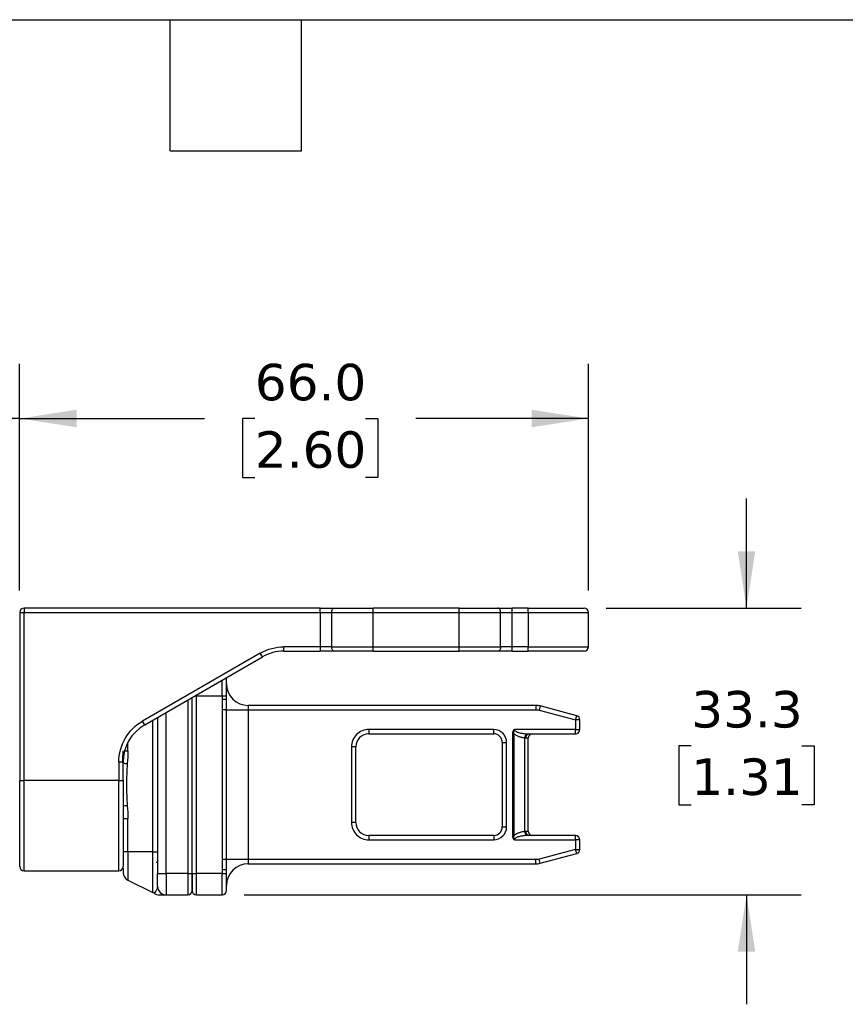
# Model space of a CAD drawing. Header units: millimetres. Extents: x 13 to 546, y 13 to 419.
# Tile 11 of 25: x 254 to 350, y 305 to 419. Entities that reach past the tile are written whole.
import ezdxf

# ---------------------------------------------------------------- set-up
doc = ezdxf.new("R2010")
doc.units = ezdxf.units.MM
doc.header["$LTSCALE"] = 2
doc.linetypes.add('SLD-Solid', pattern=[0])
doc.layers.add('DIMENSIONS', color=140, linetype='SLD-Solid', lineweight=25)
doc.layers.add('TEXT', color=140, linetype='SLD-Solid', lineweight=25)
doc.styles.add('SLDTEXTSTYLE0', font='VERDANA.TTF')
doc.dimstyles.new('SLDDIMSTYLE0', dxfattribs={"dimtxt": 4.316016, "dimasz": 6.604, "dimexe": 0, "dimexo": 0.0625, "dimgap": 1.079004, "dimtad": 0, "dimtih": 1, "dimtoh": 1, "dimrnd": 1e-09, "dimzin": 4, "dimdsep": 46, "dimtxsty": 'SLDTEXTSTYLE0', "dimsah": 1, "dimcen": 0.09, "dimadec": 0, "dimazin": 1, "dimtfac": 1, "dimtofl": 0, "dimtmove": 0, "dimatfit": 3, "dimfxl": 0, "dimfrac": 2, "dimtolj": 1, "dimtzin": 12, "dimarcsym": 0})
doc.dimstyles.new('SLDDIMSTYLE2', dxfattribs={"dimtxt": 4.316016, "dimasz": 6.604, "dimexe": 0, "dimexo": 0.0625, "dimgap": 1.079004, "dimtad": 0, "dimtih": 1, "dimtoh": 1, "dimrnd": 1e-09, "dimzin": 12, "dimdsep": 46, "dimtxsty": 'SLDTEXTSTYLE0', "dimsah": 1, "dimcen": 0.09, "dimadec": 0, "dimazin": 3, "dimtfac": 1, "dimtmove": 0, "dimatfit": 0, "dimfxl": 0, "dimfrac": 2, "dimtolj": 1, "dimtzin": 12, "dimarcsym": 0})

# ---------------------------------------------------------------- blocks, each defined once
blk = doc.blocks.new('_D_14')
at = {"layer": 'DIMENSIONS'}
for p, q in [((338.64, 350.8), (338.64, 363.5)), ((322.34, 350.8), (344.99, 350.8)), ((332.23, 334.82), (330.78, 334.82)), ((330.78, 334.82), (330.78, 327.96)), ((345.05, 334.82), (346.5, 334.82)), ((346.5, 334.82), (346.5, 327.96)), ((330.78, 327.96), (332.23, 327.96)), ((346.5, 327.96), (345.05, 327.96)), ((280.34, 317.5), (344.99, 317.5)), ((338.64, 317.5), (338.64, 304.8))]:
    blk.add_line(p, q, dxfattribs=at)
for points in [[(338.64, 350.8), (339.65, 357.4), (337.62, 357.4)], [(338.64, 317.5), (337.62, 310.9), (339.65, 310.9)]]:
    blk.add_solid(points, dxfattribs=at)
at = {"layer": 'DIMENSIONS', "char_height": 4.233, "attachment_point": 1, "style": 'SLDTEXTSTYLE0'}
for s, insert in [('33.3', (332.23, 341.17)), ('1.31', (332.23, 333.34))]:
    blk.add_mtext(s, dxfattribs=dict(at, insert=insert))
blk = doc.blocks.new('_D_15')
at = {"layer": 'DIMENSIONS'}
for p, q in [((170.3, 348.91), (170.3, 379.15)), ((254.3, 352.84), (254.3, 379.15)), ((170.3, 372.8), (198.58, 372.8)), ((204.43, 372.8), (202.98, 372.8)), ((202.98, 372.8), (202.98, 365.94)), ((217.25, 372.8), (218.7, 372.8)), ((218.7, 372.8), (218.7, 365.94)), ((254.3, 372.8), (223.1, 372.8)), ((202.98, 365.94), (204.43, 365.94)), ((218.7, 365.94), (217.25, 365.94))]:
    blk.add_line(p, q, dxfattribs=at)
for points in [[(170.3, 372.8), (176.91, 371.79), (176.91, 373.82)], [(254.3, 372.8), (247.7, 373.82), (247.7, 371.79)]]:
    blk.add_solid(points, dxfattribs=at)
at = {"layer": 'DIMENSIONS', "char_height": 4.233, "attachment_point": 1, "style": 'SLDTEXTSTYLE0'}
for s, insert in [('84.0', (204.43, 379.15)), ('3.31', (204.43, 371.32))]:
    blk.add_mtext(s, dxfattribs=dict(at, insert=insert))
blk = doc.blocks.new('_D_16')
at = {"layer": 'DIMENSIONS'}
for p, q in [((254.3, 352.84), (254.3, 379.15)), ((320.3, 352.84), (320.3, 379.15)), ((254.3, 372.8), (275.74, 372.8)), ((281.59, 372.8), (280.14, 372.8)), ((280.14, 372.8), (280.14, 365.94)), ((294.41, 372.8), (295.86, 372.8)), ((295.86, 372.8), (295.86, 365.94)), ((320.3, 372.8), (300.26, 372.8)), ((280.14, 365.94), (281.59, 365.94)), ((295.86, 365.94), (294.41, 365.94))]:
    blk.add_line(p, q, dxfattribs=at)
for points in [[(254.3, 372.8), (260.91, 371.79), (260.91, 373.82)], [(320.3, 372.8), (313.7, 373.82), (313.7, 371.79)]]:
    blk.add_solid(points, dxfattribs=at)
at = {"layer": 'DIMENSIONS', "char_height": 4.233, "attachment_point": 1, "style": 'SLDTEXTSTYLE0'}
for s, insert in [('66.0', (281.59, 379.15)), ('2.60', (281.59, 371.32))]:
    blk.add_mtext(s, dxfattribs=dict(at, insert=insert))

msp = doc.modelspace()

# ---------------------------------------------------------------- linework, layer by layer
for p, q in [((254.305, 350.3), (254.805, 350.3)), ((254.305, 350.3), (254.305, 330.8)), ((254.805, 350.8), (254.805, 350.3)), ((289.182, 350.8), (254.805, 350.8)), ((254.805, 330.8), (254.805, 350.3)), ((254.805, 350.3), (289.182, 350.3)), ((289.182, 350.3), (289.182, 350.8)), ((289.182, 350.3), (290.499, 350.3)), ((289.182, 350.3), (289.182, 346.3)), ((290.499, 350.3), (295.305, 350.3)), ((290.499, 350.3), (290.499, 346.3)), ((295.305, 350.3), (295.305, 350.8)), ((305.305, 350.8), (295.305, 350.8)), ((295.305, 350.3), (305.305, 350.3)), ((295.305, 346.3), (295.305, 350.3)), ((305.305, 350.3), (305.305, 350.8)), ((305.305, 350.3), (310.111, 350.3)), ((305.305, 346.3), (305.305, 350.3)), ((310.111, 346.3), (310.111, 350.3)), ((310.111, 350.3), (311.428, 350.3)), ((311.428, 350.3), (311.428, 350.8)), ((313.305, 350.8), (311.428, 350.8)), ((311.428, 346.3), (311.428, 350.3)), ((311.428, 350.3), (313.305, 350.3)), ((313.305, 350.3), (313.305, 350.8)), ((313.305, 350.3), (320.305, 350.3)), ((313.305, 350.3), (313.305, 346.3)), ((320.305, 346.3), (320.305, 350.3)), ((282.215, 345.563), (268.555, 337.677)), ((282.465, 345.13), (282.215, 345.563)), ((289.182, 346.3), (284.965, 346.3)), ((284.965, 345.8), (284.965, 346.3)), ((284.965, 345.8), (289.182, 345.8)), ((290.499, 346.3), (289.182, 346.3)), ((289.182, 346.3), (289.182, 345.8)), ((290.499, 346.3), (295.305, 346.3)), ((295.305, 345.8), (295.305, 346.3)), ((295.305, 346.3), (305.305, 346.3)), ((295.305, 345.8), (305.305, 345.8)), ((305.305, 346.3), (310.111, 346.3)), ((305.305, 345.8), (305.305, 346.3)), ((311.428, 346.3), (310.111, 346.3)), ((311.428, 345.8), (311.428, 346.3)), ((313.305, 346.3), (311.428, 346.3)), ((311.428, 345.8), (313.305, 345.8)), ((313.305, 346.3), (320.305, 346.3)), ((313.305, 345.8), (313.305, 346.3)), ((268.805, 337.244), (282.465, 345.13)), ((277.805, 340.6), (277.805, 342.44)), ((274.805, 340.6), (274.805, 340.708)), ((273.805, 340.13), (273.805, 320)), ((274.305, 320), (274.305, 340.419)), ((274.619, 340.6), (274.805, 340.6)), ((274.805, 340.6), (277.805, 340.6)), ((274.805, 320), (274.805, 340.6)), ((277.805, 340.6), (277.805, 340.199)), ((277.805, 340.6), (278.305, 340.6)), ((278.305, 340.199), (277.805, 340.199)), ((278.305, 340.199), (278.305, 340.6)), ((280.805, 339.5), (280.805, 339)), ((314.19, 339.5), (280.805, 339.5)), ((314.19, 339.5), (314.19, 339)), ((271.305, 320), (271.305, 338.687)), ((277.815, 339), (277.815, 321.6)), ((278.314, 339), (277.815, 339)), ((278.314, 321.6), (278.314, 339)), ((278.314, 339), (280.805, 339)), ((280.805, 339), (280.805, 321.6)), ((280.805, 339), (314.19, 339)), ((314.707, 339.432), (314.578, 338.949)), ((314.578, 338.949), (318.805, 337.816)), ((318.934, 338.299), (314.707, 339.432)), ((268.805, 337.244), (268.555, 337.677)), ((269.752, 322.5), (269.752, 337.79)), ((270.289, 338.1), (270.305, 338.1)), ((270.305, 338.11), (270.305, 320)), ((318.805, 337.816), (318.934, 338.299)), ((318.805, 337.816), (318.805, 336.7)), ((319.305, 337.816), (318.805, 337.816)), ((319.305, 336.7), (319.305, 337.816)), ((309.305, 336.7), (294.805, 336.7)), ((294.805, 336.7), (294.805, 336.2)), ((294.805, 336.2), (309.305, 336.2)), ((309.305, 336.2), (309.305, 336.7)), ((311.466, 336.224), (311.466, 324.376)), ((311.666, 336.224), (311.466, 336.224)), ((311.666, 324.376), (311.666, 336.224)), ((318.805, 336.7), (311.707, 336.7)), ((313.379, 336.2), (318.805, 336.2)), ((318.805, 336.2), (318.805, 336.7)), ((318.805, 336.7), (319.305, 336.7)), ((266.858, 334.24), (266.858, 335.199)), ((310.305, 335.2), (310.305, 325.4)), ((310.305, 335.2), (310.805, 335.2)), ((310.805, 325.4), (310.805, 335.2)), ((312.905, 324.887), (312.905, 335.714)), ((313.305, 335.7), (313.043, 335.7)), ((313.305, 324.9), (313.305, 335.7)), ((266.484, 334.24), (266.858, 334.24)), ((292.805, 334.7), (292.805, 325.9)), ((293.305, 334.7), (292.805, 334.7)), ((293.305, 325.9), (293.305, 334.7)), ((265.805, 332.913), (265.805, 330.8)), ((266.305, 332.913), (265.805, 332.913)), ((266.305, 330.8), (266.305, 332.913)), ((254.305, 330.8), (254.805, 330.8)), ((265.805, 330.8), (254.805, 330.8)), ((254.805, 320.3), (254.805, 330.8)), ((265.805, 330.8), (266.305, 330.8)), ((265.805, 320.3), (265.805, 330.8)), ((266.305, 326.361), (266.858, 326.361)), ((266.858, 322.5), (266.858, 326.361)), ((293.305, 325.9), (292.805, 325.9)), ((310.305, 325.4), (310.805, 325.4)), ((313.043, 324.9), (313.305, 324.9)), ((294.805, 324.4), (294.805, 323.9)), ((309.305, 324.4), (294.805, 324.4)), ((294.805, 323.9), (309.305, 323.9)), ((309.305, 324.4), (309.305, 323.9)), ((311.666, 324.376), (311.466, 324.376)), ((311.707, 323.9), (318.805, 323.9)), ((318.805, 324.4), (313.379, 324.4)), ((318.805, 323.9), (318.805, 324.4)), ((318.805, 323.9), (318.805, 322.784)), ((319.305, 323.9), (318.805, 323.9)), ((319.305, 322.784), (319.305, 323.9)), ((266.858, 322.5), (266.305, 322.5)), ((266.858, 322.5), (266.858, 319.224)), ((269.752, 322.5), (266.858, 322.5)), ((269.752, 322.5), (270.305, 322.5)), ((269.752, 317.777), (269.752, 322.5)), ((318.805, 322.784), (314.578, 321.651)), ((318.934, 322.301), (318.805, 322.784)), ((318.805, 322.784), (319.305, 322.784)), ((270.155, 321.3), (270.305, 321.3)), ((278.314, 321.6), (277.815, 321.6)), ((280.805, 321.6), (278.314, 321.6)), ((280.805, 321.6), (280.805, 321.1)), ((314.19, 321.6), (280.805, 321.6)), ((314.19, 321.1), (314.19, 321.6)), ((314.707, 321.168), (314.578, 321.651)), ((314.707, 321.168), (318.934, 322.301)), ((254.805, 320.3), (265.805, 320.3)), ((277.805, 320.401), (277.805, 320)), ((278.305, 320.401), (277.805, 320.401)), ((278.305, 320), (278.305, 320.401)), ((280.805, 321.1), (314.19, 321.1)), ((266.858, 319.224), (269.752, 317.777)), ((270.305, 320), (271.305, 320)), ((271.305, 320), (271.305, 317.5)), ((273.805, 320), (271.305, 320)), ((273.805, 320), (273.805, 317.5)), ((273.805, 320), (274.305, 320)), ((274.305, 320), (274.805, 320)), ((277.805, 320), (274.805, 320)), ((274.805, 317.5), (274.805, 320)), ((277.805, 320), (278.305, 320)), ((277.805, 317.5), (277.805, 320)), ((269.914, 317.714), (269.91, 317.709)), ((271.305, 317.5), (273.805, 317.5)), ((274.805, 317.5), (277.805, 317.5))]:
    msp.add_line(p, q)
at = {"flags": 128}
for points in [[(290.499, 350.3), (290.505, 350.398), (290.524, 350.491), (290.554, 350.578), (290.595, 350.654), (290.645, 350.716), (290.702, 350.762), (290.764, 350.791), (290.828, 350.8)], [(310.111, 350.3), (310.105, 350.398), (310.086, 350.491), (310.055, 350.578), (310.015, 350.654), (309.965, 350.716), (309.908, 350.762), (309.846, 350.791), (309.782, 350.8)], [(290.828, 345.8), (290.764, 345.81), (290.702, 345.838), (290.645, 345.884), (290.595, 345.947), (290.554, 346.022), (290.524, 346.109), (290.505, 346.203), (290.499, 346.3)], [(310.111, 346.3), (310.105, 346.203), (310.086, 346.109), (310.055, 346.022), (310.015, 345.947), (309.965, 345.884), (309.908, 345.838), (309.846, 345.81), (309.782, 345.8)], [(278.305, 342.6), (278.295, 342.698), (278.29, 342.72)]]:
    msp.add_lwpolyline(points, dxfattribs=at)
for centre, radius, start, end in [((254.805, 350.3), 0.5, 90, 180), ((319.805, 350.3), 0.5, 0, 90), ((284.965, 340.8), 5, 90, 120), ((319.805, 346.3), 0.5, 270, 0), ((280.805, 342), 2.5, 180, 270), ((314.19, 337.5), 2, 75, 90), ((271.305, 332.913), 5, 120, 180), ((318.805, 337.816), 0.5, 0, 75), ((294.805, 334.7), 1.5, 90, 180), ((309.305, 335.2), 1, 0, 90), ((313.45, 335.747), 0.547, 122.73226, 183.5106), ((313.481, 335.769), 0.443, 103.26346, 188.87845), ((313.805, 335.7), 0.5, 90, 180), ((318.805, 336.7), 0.5, 270, 0), ((267.453, 339.999), 7.288, 260.93437, 264.75448), ((267.153, 323.129), 4.744, 94.43203, 100.92612), ((294.805, 325.9), 1.5, 180, 270), ((309.305, 325.4), 1, 270, 0), ((313.45, 324.853), 0.547, 176.4894, 237.26774), ((313.481, 324.832), 0.443, 171.12155, 256.73654), ((313.805, 324.9), 0.5, 180, 270), ((318.805, 323.9), 0.5, 0, 90), ((318.805, 322.784), 0.5, 285, 0), ((254.805, 320.8), 0.5, 180, 270), ((265.805, 320.8), 0.5, 270, 0), ((267.305, 320.118), 1, 180, 243.43495), ((280.805, 318.6), 2.5, 90, 180), ((314.19, 323.1), 2, 270, 285), ((269.305, 316.882), 1, 53.81575, 63.43495), ((271.305, 318.5), 1, 180, 270), ((273.805, 318), 0.5, 270, 0), ((274.805, 318), 0.5, 180, 270), ((277.805, 318), 0.5, 270, 0)]:
    msp.add_arc(centre, radius, start, end)
for points in [[(289.182, 350.8), (289.787, 350.8), (290.372, 350.8), (290.828, 350.8)], [(290.828, 350.8), (292.067, 350.8), (293.658, 350.8), (295.305, 350.8)], [(305.305, 350.8), (306.951, 350.8), (308.542, 350.8), (309.782, 350.8)], [(309.782, 350.8), (310.237, 350.8), (310.822, 350.8), (311.428, 350.8)], [(282.215, 345.563), (283.051, 346.046), (284, 346.3), (284.965, 346.3)], [(295.305, 345.8), (293.658, 345.8), (292.067, 345.8), (290.828, 345.8)], [(309.782, 345.8), (308.542, 345.8), (306.951, 345.8), (305.305, 345.8)], [(278.305, 340.6), (278.305, 341.704), (278.305, 342.6), (278.305, 342.6)], [(277.805, 340.199), (277.805, 339.799), (277.815, 339.4), (277.815, 339)], [(278.314, 339), (278.314, 339.406), (278.305, 339.81), (278.305, 340.199)], [(314.19, 339), (314.321, 339), (314.451, 338.983), (314.578, 338.949)], [(265.805, 332.913), (265.805, 334.878), (266.853, 336.694), (268.555, 337.677)], [(310.805, 335.2), (310.805, 336.028), (310.133, 336.7), (309.305, 336.7)], [(266.254, 332.813), (266.283, 333.304), (266.305, 333.778), (266.305, 334.24)], [(266.858, 334.24), (266.858, 333.739), (266.827, 333.24), (266.787, 332.741)], [(266.787, 327.859), (266.827, 327.36), (266.858, 326.861), (266.858, 326.361)], [(277.815, 321.6), (277.815, 321.2), (277.805, 320.801), (277.805, 320.401)], [(278.305, 320.401), (278.305, 320.79), (278.314, 321.194), (278.314, 321.6)], [(314.578, 321.651), (314.451, 321.617), (314.321, 321.6), (314.19, 321.6)], [(270.305, 318.5), (270.305, 318.5), (270.305, 319.172), (270.305, 320)], [(274.305, 320), (274.305, 318.896), (274.305, 318), (274.305, 318)], [(278.305, 318), (278.305, 318), (278.305, 318.896), (278.305, 320)]]:
    msp.add_open_spline(points, degree=3)
for points, knots in [([(313.305, 350.8), (315.029, 350.8), (316.682, 350.8), (319.12, 350.8), (319.805, 350.8), (319.805, 350.8)], [0, 0, 0, 0, 0.5, 0.5, 1, 1, 1, 1]), ([(290.828, 345.8), (290.79, 345.8), (290.713, 345.8), (290.592, 345.8), (290.466, 345.8), (290.336, 345.8), (290.201, 345.8), (290.016, 345.8), (289.777, 345.8), (289.481, 345.8), (289.282, 345.8), (289.182, 345.8)], [0, 0, 0, 0, 0.0838127, 0.1670394, 0.2499799, 0.3329371, 0.4162138, 0.5001092, 0.6670773, 0.8328992, 1, 1, 1, 1]), ([(311.428, 345.8), (311.378, 345.8), (311.278, 345.8), (311.128, 345.8), (310.981, 345.8), (310.835, 345.8), (310.69, 345.8), (310.501, 345.8), (310.273, 345.8), (310.014, 345.8), (309.859, 345.8), (309.782, 345.8)], [0, 0, 0, 0, 0.0838127, 0.1670394, 0.2499799, 0.3329371, 0.4162138, 0.5001092, 0.6670773, 0.8328992, 1, 1, 1, 1]), ([(319.805, 345.8), (319.805, 345.8), (319.12, 345.8), (316.682, 345.8), (315.029, 345.8), (313.305, 345.8)], [0, 0, 0, 0, 0.5, 0.5, 1, 1, 1, 1]), ([(294.805, 336.7), (294.274, 336.7), (293.766, 336.489), (293.016, 335.739), (292.805, 335.231), (292.805, 334.7)], [0, 0, 0, 0, 0.5, 0.5, 1, 1, 1, 1]), ([(311.707, 336.7), (311.662, 336.684), (311.624, 336.654), (311.562, 336.582), (311.537, 336.541), (311.481, 336.413), (311.466, 336.317), (311.466, 336.224)], [0, 0, 0, 0, 0.25, 0.25, 0.5, 0.5, 1, 1, 1, 1]), ([(311.666, 336.224), (311.648, 336.295), (311.639, 336.369), (311.646, 336.481), (311.652, 336.519), (311.667, 336.578), (311.673, 336.598), (311.687, 336.641), (311.695, 336.664), (311.707, 336.7)], [0, 0, 0, 0, 0.5, 0.5, 0.75, 0.75, 0.875, 0.875, 1, 1, 1, 1]), ([(312.905, 335.714), (312.853, 335.719), (312.751, 335.731), (312.601, 335.758), (312.456, 335.792), (312.317, 335.834), (312.174, 335.888), (312.031, 335.953), (311.893, 336.033), (311.77, 336.121), (311.7, 336.191), (311.666, 336.224)], [0, 0, 0, 0, 0.11682652, 0.2302295, 0.34048253, 0.44788333, 0.55275386, 0.67734275, 0.79270743, 0.89984534, 1, 1, 1, 1]), ([(311.707, 336.7), (311.708, 336.689), (311.709, 336.665), (311.722, 336.631), (311.742, 336.597), (311.771, 336.564), (311.832, 336.509), (311.947, 336.441), (312.125, 336.37), (312.348, 336.308), (312.592, 336.261), (312.867, 336.225), (313.052, 336.213), (313.155, 336.207)], [0, 0, 0, 0, 0.02047857, 0.04212357, 0.06586174, 0.09240142, 0.12225222, 0.21638523, 0.33979173, 0.47949289, 0.65084853, 0.80656595, 1, 1, 1, 1]), ([(313.155, 336.207), (313.194, 336.205), (313.27, 336.201), (313.344, 336.201), (313.379, 336.2)], [0, 0, 0, 0, 0.51460284, 1, 1, 1, 1]), ([(313.043, 335.7), (313.023, 335.701), (312.98, 335.702), (312.931, 335.71), (312.905, 335.714)], [0, 0, 0, 0, 0.4564998, 1, 1, 1, 1]), ([(266.787, 332.741), (266.721, 331.929), (266.696, 331.113), (266.697, 329.485), (266.721, 328.672), (266.787, 327.859)], [0, 0, 0, 0, 0.5, 0.5, 1, 1, 1, 1]), ([(254.305, 320.8), (254.305, 320.8), (254.305, 321.854), (254.305, 325.604), (254.305, 328.148), (254.305, 330.8)], [0, 0, 0, 0, 0.5, 0.5, 1, 1, 1, 1]), ([(266.305, 330.8), (266.305, 330.698), (266.305, 330.495), (266.305, 330.19), (266.305, 329.886), (266.305, 329.583), (266.305, 329.281), (266.305, 328.762), (266.305, 328.033), (266.305, 327.101), (266.305, 326.192), (266.305, 325.016), (266.305, 323.679), (266.305, 322.593), (266.305, 321.906), (266.305, 321.492), (266.305, 321.174), (266.305, 320.979), (266.305, 320.869), (266.305, 320.811), (266.305, 320.804), (266.305, 320.8)], [0, 0, 0, 0, 0.0194533, 0.0388722, 0.0582749, 0.0776795, 0.0971041, 0.1165667, 0.1783135, 0.2400936, 0.3044146, 0.3687691, 0.5000067, 0.6312443, 0.6955653, 0.7599198, 0.8216665, 0.8834467, 0.9223145, 0.9611172, 1, 1, 1, 1]), ([(292.805, 325.9), (292.805, 325.37), (293.016, 324.861), (293.766, 324.111), (294.274, 323.9), (294.805, 323.9)], [0, 0, 0, 0, 0.5, 0.5, 1, 1, 1, 1]), ([(309.305, 323.9), (309.703, 323.9), (310.084, 324.058), (310.647, 324.621), (310.805, 325.002), (310.805, 325.4)], [0, 0, 0, 0, 0.5, 0.5, 1, 1, 1, 1]), ([(311.666, 324.376), (311.688, 324.399), (311.733, 324.444), (311.809, 324.506), (311.891, 324.564), (311.981, 324.619), (312.079, 324.669), (312.221, 324.732), (312.411, 324.798), (312.652, 324.856), (312.819, 324.876), (312.905, 324.887)], [0, 0, 0, 0, 0.0660147, 0.1349545, 0.2072273, 0.2831875, 0.3631404, 0.4473479, 0.6233025, 0.8070591, 1, 1, 1, 1]), ([(312.905, 324.887), (312.931, 324.891), (312.98, 324.898), (313.023, 324.899), (313.043, 324.9)], [0, 0, 0, 0, 0.5435002, 1, 1, 1, 1]), ([(311.466, 324.376), (311.466, 324.283), (311.481, 324.188), (311.537, 324.059), (311.562, 324.018), (311.624, 323.947), (311.662, 323.916), (311.707, 323.9)], [0, 0, 0, 0, 0.5, 0.5, 0.75, 0.75, 1, 1, 1, 1]), ([(311.707, 323.9), (311.695, 323.937), (311.687, 323.959), (311.672, 324.003), (311.667, 324.023), (311.652, 324.081), (311.646, 324.119), (311.639, 324.231), (311.648, 324.305), (311.666, 324.376)], [0, 0, 0, 0, 0.125, 0.125, 0.25, 0.25, 0.5, 0.5, 1, 1, 1, 1]), ([(313.155, 324.393), (313.084, 324.389), (312.952, 324.381), (312.767, 324.362), (312.563, 324.333), (312.348, 324.292), (312.125, 324.23), (311.947, 324.159), (311.823, 324.086), (311.752, 324.018), (311.714, 323.961), (311.709, 323.919), (311.707, 323.9)], [0, 0, 0, 0, 0.1331792, 0.2495979, 0.3492696, 0.5206498, 0.6604115, 0.7838362, 0.8780105, 0.9258472, 0.9654115, 1, 1, 1, 1]), ([(313.379, 324.4), (313.344, 324.4), (313.27, 324.399), (313.194, 324.395), (313.155, 324.393)], [0, 0, 0, 0, 0.4853972, 1, 1, 1, 1]), ([(266.305, 320.605), (266.305, 320.572), (266.305, 320.434), (266.305, 320.206), (266.305, 320.153), (266.305, 320.118)], [0, 0, 0, 0, 0.1000137, 0.417028, 1, 1, 1, 1]), ([(274.305, 318), (274.305, 318.001), (274.305, 318.002), (274.305, 318.015), (274.305, 318.034), (274.305, 318.061), (274.305, 318.097), (274.305, 318.171), (274.305, 318.316), (274.305, 318.576), (274.305, 318.894), (274.305, 319.212), (274.305, 319.501), (274.305, 319.749), (274.305, 319.916), (274.305, 320)], [0, 0, 0, 0, 0.04027608, 0.08024263, 0.12005816, 0.15988299, 0.19987734, 0.2401994, 0.37004306, 0.50005742, 0.62990115, 0.75991559, 0.84012079, 0.919721, 1, 1, 1, 1]), ([(270.305, 318.5), (270.282, 318.382), (270.237, 318.147), (270.053, 317.872), (269.916, 317.715), (269.915, 317.714), (269.914, 317.714)], [0, 0, 0, 0, 0.2958514, 0.5914697, 0.8850678, 1, 1, 1, 1]), ([(269.894, 317.698), (269.988, 317.642), (270.177, 317.53), (270.412, 317.51), (270.53, 317.5)], [0, 0, 0, 0, 0.4970167, 1, 1, 1, 1]), ([(270.532, 317.5), (270.533, 317.5), (270.541, 317.5), (270.595, 317.5), (270.66, 317.5), (270.749, 317.5), (270.888, 317.5), (271.082, 317.5), (271.264, 317.5), (271.291, 317.5), (271.305, 317.5)], [0, 0, 0, 0, 0.0067537, 0.0844401, 0.1723658, 0.2369992, 0.3384821, 0.5634685, 0.7868571, 1, 1, 1, 1])]:
    msp.add_open_spline(points, degree=3, knots=knots)
at = {"layer": 'TEXT'}
for p, q in [((12.7, 419.1), (546.1, 419.1)), ((271.78, 403.86), (271.78, 419.1)), ((287.02, 403.86), (287.02, 419.1)), ((271.78, 403.86), (287.02, 403.86))]:
    msp.add_line(p, q, dxfattribs=at)

# ---------------------------------------------------------------- dimensions: what is measured, and where the dimension line sits
at = {"layer": 'DIMENSIONS'}
for base, p1, p2, picture, middle in [((254.305, 372.804), (170.305, 346.368), (254.305, 350.3), '_D_15', (210.842, 372.804)), ((320.305, 372.804), (254.305, 350.3), (320.305, 350.3), '_D_16', (288.002, 372.804))]:
    dim = msp.add_linear_dim(base=base, p1=p1, p2=p2, dimstyle='SLDDIMSTYLE0', dxfattribs=at)
    dim.commit()
    dim.dimension.update_dxf_attribs({"geometry": picture, "text_midpoint": middle, "dimtype": 160})
dim = msp.add_linear_dim(base=(338.638, 350.8), p1=(277.805, 317.5), p2=(319.805, 350.8), angle=90, dimstyle='SLDDIMSTYLE2', dxfattribs=at)
dim.commit()
dim.dimension.update_dxf_attribs({"geometry": '_D_14', "text_midpoint": (338.638, 334.822), "dimtype": 160})

doc.saveas('drawing.dxf')
